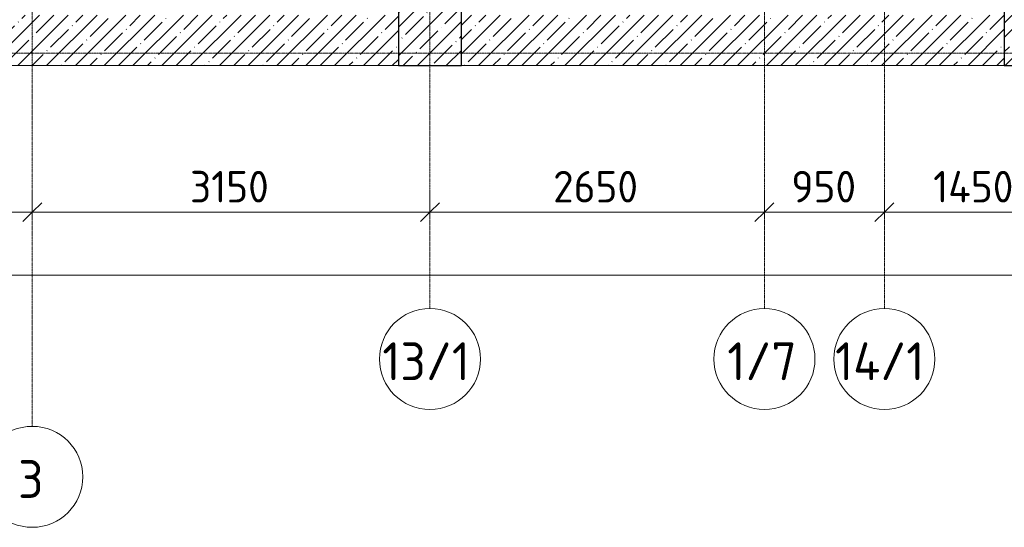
# Model space of a CAD drawing. Header units: millimetres. Extents: x -4136 to 63268, y -10605 to 130973.
# Tile 23 of 47: x 26700 to 34500, y 29642 to 33664. Entities that reach past the tile are written whole.
import ezdxf

# ---------------------------------------------------------------- set-up
doc = ezdxf.new("R2010")
doc.units = ezdxf.units.MM
doc.linetypes.add('4_ Штрихпунктир_ 10 х 2 мм', pattern=[14, 10, -2, 0, -2])
for name, color, linetype, lineweight in [('A-ANNO-DIMS', 7, 'Continuous', 5), ('A-ANNO-DIMS-100', 7, 'Continuous', 5), ('A-WALL', 7, 'Continuous', 13), ('A-WALL-PATT', 7, 'Continuous', 13), ('S-COLS', 7, 'Continuous', 25), ('S-GRID', 7, 'Continuous', 5), ('S-GRID-IDEN', 7, 'Continuous', 5)]:
    doc.layers.add(name, color=color, linetype=linetype, lineweight=lineweight)
doc.styles.add('GOST Common_1', font='GOST_Common.ttf', dxfattribs={"height": 300})
doc.styles.add('GOST Common_2', font='GOST_Common.ttf', dxfattribs={"height": 250})
doc.dimstyles.new('2_5_мм', dxfattribs={"dimscale": 304.8, "dimtxt": 251.428749, "dimasz": 0.492126, "dimexe": 0.492126, "dimexo": 0.492126, "dimgap": 0, "dimtad": 1, "dimdec": 5, "dimrnd": 1e-05, "dimdsep": 46, "dimtxsty": 'GOST Common_2', "dimblk1": 'OBLIQUE', "dimblk2": 'OBLIQUE', "dimsah": 1, "dimcen": 0.09, "dimdle": 0.492126, "dimadec": 5, "dimazin": 2, "dimtfac": 1, "dimtdec": 4, "dimtix": 1, "dimtmove": 0, "dimatfit": 3, "dimfxl": 1, "dimtvp": 1, "dimtolj": 1, "dimtzin": 0, "dimarcsym": 2})
doc.dimstyles.new('2_5_мм_1', dxfattribs={"dimscale": 304.8, "dimtxt": 251.428749, "dimasz": 0.492126, "dimexe": 0.492126, "dimexo": 0.492126, "dimgap": 0, "dimtad": 1, "dimdec": 5, "dimrnd": 1e-05, "dimdsep": 46, "dimtxsty": 'GOST Common_2', "dimblk1": 'OBLIQUE', "dimblk2": 'OBLIQUE', "dimsah": 1, "dimcen": 0.09, "dimdle": 0.492126, "dimadec": 5, "dimazin": 2, "dimtfac": 1, "dimtdec": 4, "dimtix": 1, "dimtmove": 1, "dimatfit": 3, "dimfxl": 1, "dimtvp": 1, "dimtolj": 1, "dimtzin": 0, "dimarcsym": 2})
pattern_1 = [(45, (0, 0), (-114.04925, 114.04925), []), (45, (114.05, 0), (-114.04925, 114.04925), [201.612, -40.322, 3.353, -36.97])]

# ---------------------------------------------------------------- blocks, each defined once
blk = doc.blocks.new('КР_Колонна_ЖБ_Прямоугольная - 500x1000h_B40-V1--02_Подвал_МП_часть А')
at = {"layer": 'S-COLS', "lineweight": 5}
h = blk.add_hatch(dxfattribs=at)
h.set_pattern_fill('FP_5', color=256, style=0, pattern_type=2)
h.set_pattern_definition([(45, (-29950, -33800), (-114.04925, 114.04925), []), (45, (-29835.95, -33800), (-114.04925, 114.04925), [201.613, -40.323, 3.353, -36.97])])
h.paths.add_polyline_path([(250, -500), (250, 500), (-250, 500), (-250, -500)])
at = {"layer": 'S-COLS'}
for p, q in [((250, 500), (-250, 500)), ((-250, 500), (-250, -500)), ((250, -500), (250, 500)), ((-250, -500), (250, -500))]:
    blk.add_line(p, q, dxfattribs=at)
blk = doc.blocks.new('КР_Колонна_ЖБ_Прямоугольная - 600x850h_B40-V5--02_Подвал_МП_часть А')
at = {"layer": 'S-COLS', "lineweight": 5}
h = blk.add_hatch(dxfattribs=at)
h.set_pattern_fill('FP_10', color=256, style=0, pattern_type=2)
h.set_pattern_definition([(225, (34800, 33725), (114.04925, -114.04925), []), (225, (34685.95, 33725), (114.04925, -114.04925), [201.612, -40.322, 3.353, -36.97])])
h.paths.add_polyline_path([(300, 425), (-300, 425), (-300, -425), (300, -425)])
at = {"layer": 'S-COLS'}
for p, q in [((300, 425), (-300, 425)), ((-300, 425), (-300, -425)), ((300, -425), (300, 425)), ((-300, -425), (300, -425))]:
    blk.add_line(p, q, dxfattribs=at)
blk = doc.blocks.new('Ось сетки - 8_0 мм-31302--02_Подвал_МП_часть А')
at = {"layer": 'S-GRID-IDEN'}
blk.add_circle((0, 0), 4, dxfattribs=at)
blk = doc.blocks.new('DIMBLOCK80--02_Подвал_МП_часть А')
at = {"layer": 'A-ANNO-DIMS-100'}
for p, q in [((24950, 32095.3), (24950, 32289.2)), ((26800, 32095.3), (26800, 32289.2)), ((24950, 32139.2), (26800, 32139.2)), ((24950, 32139.2), (24950, 32095.3)), ((26800, 32139.2), (26800, 32095.3))]:
    blk.add_line(p, q, dxfattribs=at)
at = {"layer": 'A-ANNO-DIMS-100', "lineweight": 25}
for p, q in [((24950, 32139.2), (25025, 32214.2)), ((26800, 32139.2), (26875, 32214.2)), ((24950, 32139.2), (24875, 32064.2)), ((26800, 32139.2), (26725, 32064.2))]:
    blk.add_line(p, q, dxfattribs=at)
at = {"layer": 'A-ANNO-DIMS-100', "color": 0, "insert": (25549, 32465.9), "char_height": 250, "width": 782.412, "attachment_point": 1, "line_spacing_factor": 1.022761, "style": 'GOST Common_2'}
blk.add_mtext('1850', dxfattribs=at)
blk = doc.blocks.new('_Oblique')
at = {"color": 0, "linetype": 'ByBlock', "lineweight": -2}
blk.add_line((-0.5, -0.5), (0.5, 0.5), dxfattribs=at)
blk = doc.blocks.new('DIMBLOCK81--02_Подвал_МП_часть А')
at = {"layer": 'A-ANNO-DIMS-100'}
for p, q in [((26800, 32095.3), (26800, 32289.2)), ((29950, 32095.3), (29950, 32289.2)), ((26800, 32139.2), (29950, 32139.2)), ((26800, 32139.2), (26800, 32095.3)), ((29950, 32139.2), (29950, 32095.3))]:
    blk.add_line(p, q, dxfattribs=at)
at = {"layer": 'A-ANNO-DIMS-100', "lineweight": 25}
for p, q in [((26800, 32139.2), (26875, 32214.2)), ((29950, 32139.2), (30025, 32214.2)), ((26800, 32139.2), (26725, 32064.2)), ((29950, 32139.2), (29875, 32064.2))]:
    blk.add_line(p, q, dxfattribs=at)
at = {"layer": 'A-ANNO-DIMS-100', "color": 0, "insert": (28049, 32465.9), "char_height": 250, "width": 782.412, "attachment_point": 1, "line_spacing_factor": 1.022761, "style": 'GOST Common_2'}
blk.add_mtext('3150', dxfattribs=at)
blk = doc.blocks.new('DIMBLOCK82--02_Подвал_МП_часть А')
at = {"layer": 'A-ANNO-DIMS-100'}
for p, q in [((29950, 32095.3), (29950, 32289.2)), ((32600, 32095.3), (32600, 32289.2)), ((29950, 32139.2), (32600, 32139.2)), ((29950, 32139.2), (29950, 32095.3)), ((32600, 32139.2), (32600, 32095.3))]:
    blk.add_line(p, q, dxfattribs=at)
at = {"layer": 'A-ANNO-DIMS-100', "lineweight": 25}
for p, q in [((29950, 32139.2), (30025, 32214.2)), ((32600, 32139.2), (32675, 32214.2)), ((29950, 32139.2), (29875, 32064.2)), ((32600, 32139.2), (32525, 32064.2))]:
    blk.add_line(p, q, dxfattribs=at)
at = {"layer": 'A-ANNO-DIMS-100', "color": 0, "insert": (30925.6, 32465.9), "char_height": 250, "width": 838.664, "attachment_point": 1, "line_spacing_factor": 1.022761, "style": 'GOST Common_2'}
blk.add_mtext('2650', dxfattribs=at)
blk = doc.blocks.new('DIMBLOCK83--02_Подвал_МП_часть А')
at = {"layer": 'A-ANNO-DIMS-100'}
for p, q in [((32600, 32095.3), (32600, 32289.2)), ((33550, 32095.3), (33550, 32289.2)), ((32600, 32139.2), (33550, 32139.2)), ((32600, 32139.2), (32600, 32095.3)), ((33550, 32139.2), (33550, 32095.3))]:
    blk.add_line(p, q, dxfattribs=at)
at = {"layer": 'A-ANNO-DIMS-100', "lineweight": 25}
for p, q in [((32600, 32139.2), (32675, 32214.2)), ((33550, 32139.2), (33625, 32214.2)), ((32600, 32139.2), (32525, 32064.2)), ((33550, 32139.2), (33475, 32064.2))]:
    blk.add_line(p, q, dxfattribs=at)
at = {"layer": 'A-ANNO-DIMS-100', "color": 0, "insert": (32812.9, 32465.9), "char_height": 250, "width": 628.998, "attachment_point": 1, "line_spacing_factor": 1.022761, "style": 'GOST Common_2'}
blk.add_mtext('950', dxfattribs=at)
blk = doc.blocks.new('DIMBLOCK84--02_Подвал_МП_часть А')
at = {"layer": 'A-ANNO-DIMS-100'}
for p, q in [((33550, 32095.3), (33550, 32289.2)), ((35000, 32095.3), (35000, 32289.2)), ((33550, 32139.2), (35000, 32139.2)), ((33550, 32139.2), (33550, 32095.3)), ((35000, 32139.2), (35000, 32095.3))]:
    blk.add_line(p, q, dxfattribs=at)
at = {"layer": 'A-ANNO-DIMS-100', "lineweight": 25}
for p, q in [((33550, 32139.2), (33625, 32214.2)), ((35000, 32139.2), (35075, 32214.2)), ((33550, 32139.2), (33475, 32064.2)), ((35000, 32139.2), (34925, 32064.2))]:
    blk.add_line(p, q, dxfattribs=at)
at = {"layer": 'A-ANNO-DIMS-100', "color": 0, "insert": (33936.2, 32465.9), "char_height": 250, "width": 813.095, "attachment_point": 1, "line_spacing_factor": 1.022761, "style": 'GOST Common_2'}
blk.add_mtext('1450', dxfattribs=at)
blk = doc.blocks.new('DIMBLOCK86--02_Подвал_МП_часть А')
at = {"layer": 'A-ANNO-DIMS-100'}
for p, q in [((5900, 31595.3), (5900, 31789.2)), ((37600, 31595.3), (37600, 31789.2)), ((5750, 31639.2), (37750, 31639.2)), ((5900, 31639.2), (5900, 31595.3)), ((21470.3, 31639.2), (21750, 31639.2)), ((22397.1, 31639.2), (21470.3, 31639.2)), ((37600, 31639.2), (37600, 31595.3))]:
    blk.add_line(p, q, dxfattribs=at)
at = {"layer": 'A-ANNO-DIMS-100', "lineweight": 25}
for p, q in [((5900, 31639.2), (5975, 31714.2)), ((37600, 31639.2), (37675, 31714.2)), ((5900, 31639.2), (5825, 31564.2)), ((37600, 31639.2), (37525, 31564.2))]:
    blk.add_line(p, q, dxfattribs=at)
at = {"layer": 'A-ANNO-DIMS-100', "color": 0, "insert": (21570.3, 31965.9), "char_height": 250, "width": 992.078, "attachment_point": 1, "line_spacing_factor": 1.022761, "style": 'GOST Common_2'}
blk.add_mtext('31700', dxfattribs=at)

msp = doc.modelspace()

# ---------------------------------------------------------------- hatches: boundary and pattern name
at = {"layer": 'A-WALL-PATT', "lineweight": 5}
h = msp.add_hatch(dxfattribs=at)
h.set_pattern_fill('FP_3', color=256, style=0, pattern_type=2)
h.set_pattern_definition(pattern_1)
h.paths.add_polyline_path([(29700, 33300), (29700, 33700), (25200, 33700), (25200, 33300), (28627.156293, 33300)])
h = msp.add_hatch(dxfattribs=at)
h.set_pattern_fill('FP_3', color=256, style=0, pattern_type=2)
h.set_pattern_definition(pattern_1)
h.paths.add_polyline_path([(34500, 33300), (34500, 33700), (30200, 33700), (30200, 33300), (33788.219148, 33300)])

# ---------------------------------------------------------------- linework, layer by layer
at = {"layer": 'A-WALL'}
for p, q in [((25200, 33300), (29700, 33300)), ((30200, 33300), (34500, 33300))]:
    msp.add_line(p, q, dxfattribs=at)
at = {"layer": 'S-GRID', "linetype": '4_ Штрихпунктир_ 10 х 2 мм'}
for p, q in [((26800, 30441.966891), (26800, 128906.889941)), ((33550, 31375.395721), (33550, 101400)), ((32600, 31375.395721), (32600, 80104.964717)), ((29950, 31375.395721), (29950, 60921.15283)), ((38983.503377, 33400), (-2313.623038, 33400))]:
    msp.add_line(p, q, dxfattribs=at)

# ---------------------------------------------------------------- block references
at = {"layer": 'S-COLS'}
msp.add_blockref('КР_Колонна_ЖБ_Прямоугольная - 500x1000h_B40-V1--02_Подвал_МП_часть А', (29950, 33800), dxfattribs=at)
at = {"layer": 'S-COLS', "rotation": 180}
msp.add_blockref('КР_Колонна_ЖБ_Прямоугольная - 600x850h_B40-V5--02_Подвал_МП_часть А', (34800, 33725), dxfattribs=at)
at = {"layer": 'S-GRID-IDEN', "xscale": 99.99999999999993, "yscale": 99.99999999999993, "zscale": 99.99999999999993}
for p in [(29950, 30975.395721), (32600, 30975.395721), (33550, 30975.395721), (26800, 30041.966891)]:
    msp.add_blockref('Ось сетки - 8_0 мм-31302--02_Подвал_МП_часть А', p, dxfattribs=at)

# ---------------------------------------------------------------- texts
at = {"layer": 'S-GRID-IDEN', "char_height": 300, "attachment_point": 1, "style": 'GOST Common_1'}
for s, insert, width in [('13/1', (29572.87793, 31107.48287), 905.906875), ('1/7', (32305.37793, 31107.48287), 705.485), ('14/1', (33159.37793, 31107.48287), 937.974375), ('\\fGOST Common|b0|i0|c204|p34|;3', (26687.37793, 30174.054039), 264.556875)]:
    msp.add_mtext(s, dxfattribs=dict(at, insert=insert, width=width))

# ---------------------------------------------------------------- dimensions: what is measured, and where the dimension line sits
at = {"layer": 'A-ANNO-DIMS'}
for base, p1, p2, override, picture, middle in [((26800, 32139.185213), (24950, 32245.25123), (26800, 32245.25123), {"dimpost": '<>', "dimfxl": 1850}, 'DIMBLOCK80--02_Подвал_МП_часть А', (25875, 32264.185213)), ((29950, 32139.185213), (26800, 32245.25123), (29950, 32245.25123), {"dimpost": '<>', "dimfxl": 3150}, 'DIMBLOCK81--02_Подвал_МП_часть А', (28375, 32264.185213)), ((32600, 32139.185213), (29950, 32245.25123), (32600, 32245.25123), {"dimpost": '<>', "dimfxl": 2650}, 'DIMBLOCK82--02_Подвал_МП_часть А', (31275, 32264.185213)), ((33550, 32139.185213), (32600, 32245.25123), (33550, 32245.25123), {"dimpost": '<>', "dimfxl": 950}, 'DIMBLOCK83--02_Подвал_МП_часть А', (33075, 32264.185213)), ((35000, 32139.185213), (33550, 32245.25123), (35000, 32245.25123), {"dimpost": '<>', "dimfxl": 1450}, 'DIMBLOCK84--02_Подвал_МП_часть А', (34275, 32264.185213))]:
    dim = msp.add_linear_dim(base=base, p1=p1, p2=p2, dimstyle='2_5_мм', override=override, dxfattribs=at)
    dim.commit()
    dim.dimension.update_dxf_attribs({"geometry": picture, "text_midpoint": middle})
dim = msp.add_linear_dim(base=(37600, 31639.1852126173), p1=(5900.0000000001, 31745.2512297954), p2=(37600, 31745.2512297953), dimstyle='2_5_мм_1', override={"dimpost": '<>', "dimfxl": 31700}, dxfattribs=at)
dim.commit()
dim.dimension.update_dxf_attribs({"geometry": 'DIMBLOCK86--02_Подвал_МП_часть А', "text_midpoint": (22066.3604912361, 31799.2256219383), "dimtype": 160})

doc.saveas('drawing.dxf')
